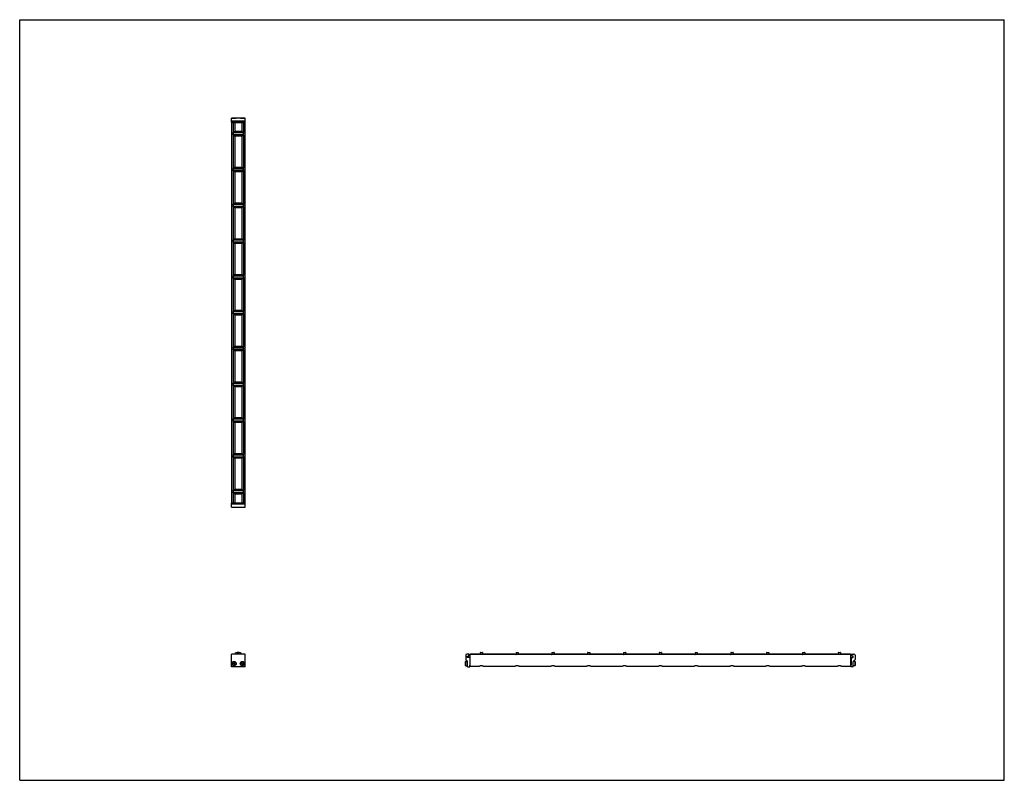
# Model space of a CAD drawing. Header units: inches. Extents: x 0 to 88, y 0 to 68.
import ezdxf

# ---------------------------------------------------------------- set-up
doc = ezdxf.new("R2010")
doc.units = ezdxf.units.IN
doc.header["$LTSCALE"] = 4.84
doc.header["$MEASUREMENT"] = 0
doc.layers.get('0').update_dxf_attribs({"linetype": 'CONTINUOUS'})
for name, color, linetype in [('205977_205978_205979_205978_BL0', 7, 'CONTINUOUS'), ('205977_205978_205979_20597_BL15', 7, 'CONTINUOUS'), ('240826_BL10', 7, 'CONTINUOUS'), ('240826_BL11', 7, 'CONTINUOUS'), ('240826_BL12', 7, 'CONTINUOUS'), ('240826_BL13', 7, 'CONTINUOUS'), ('240826_BL14', 7, 'CONTINUOUS'), ('240826_BL16', 7, 'CONTINUOUS'), ('240826_BL17', 7, 'CONTINUOUS'), ('240826_BL4', 7, 'CONTINUOUS'), ('240826_BL6', 7, 'CONTINUOUS'), ('240826_BL8', 7, 'CONTINUOUS'), ('240826_BL9', 7, 'CONTINUOUS'), ('2410WW_241034_BL18', 7, 'CONTINUOUS'), ('2436WW_243634_BL3', 7, 'CONTINUOUS'), ('9506XXM_950616M_BL1', 7, 'CONTINUOUS'), ('9506XXM_950616M_BL2', 7, 'CONTINUOUS'), ('9506XXM_950616M_BL5', 7, 'CONTINUOUS'), ('9506XXM_950616M_BL7', 7, 'CONTINUOUS')]:
    doc.layers.add(name, color=color, linetype=linetype)

# ---------------------------------------------------------------- blocks, each defined once
blk = doc.blocks.new('205977_205978_205979_205978_BL0', base_point=(29.58, 17.458))
at = {"layer": '205977_205978_205979_205978_BL0', "color": 7, "linetype": 'CONTINUOUS'}
for p, q in [((19.038, 24.782), (18.923, 24.782)), ((18.923, 24.407), (18.923, 24.782)), ((20.139, 24.762), (18.923, 24.762)), ((20.139, 24.68), (18.923, 24.68)), ((19.788, 24.782), (19.274, 24.782)), ((20.139, 24.782), (20.024, 24.782)), ((20.139, 24.407), (20.139, 24.782)), ((18.923, 24.407), (20.139, 24.407)), ((18.923, 10.135), (18.923, 11.285)), ((20.139, 11.285), (18.923, 11.285)), ((20.139, 10.135), (20.139, 11.285)), ((39.862, 11.195), (39.862, 10.791)), ((39.866, 10.78), (40.008, 10.639)), ((40.12, 11.285), (39.952, 11.285)), ((40.012, 10.15), (40.012, 10.629)), ((40.017, 10.984), (40.017, 11.113)), ((40.017, 11.113), (40.12, 11.113)), ((40.202, 10.984), (40.017, 10.984)), ((40.135, 11.128), (40.135, 11.27)), ((40.217, 10.969), (40.217, 10.284)), ((20.139, 10.135), (18.923, 10.135)), ((40.027, 10.135), (40.222, 10.135)), ((40.217, 10.284), (40.222, 10.284)), ((40.237, 10.15), (40.237, 10.269))]:
    blk.add_line(p, q, dxfattribs=at)
for centre, radius, start, end in [((39.952, 11.195), 0.09, 90, 180), ((39.877, 10.791), 0.015, 180, 225), ((39.997, 10.629), 0.015, 0, 45), ((40.12, 11.27), 0.015, 0, 90), ((40.12, 11.128), 0.015, 270, 360), ((40.202, 10.969), 0.015, 0, 90), ((40.027, 10.15), 0.015, 180, 270), ((40.222, 10.269), 0.015, 0, 90), ((40.222, 10.15), 0.015, 270, 360)]:
    blk.add_arc(centre, radius, start, end, dxfattribs=at)
blk = doc.blocks.new('9506XXM_950616M_BL1', base_point=(19.156, 17.52))
at = {"layer": '9506XXM_950616M_BL1', "color": 7, "linetype": 'CONTINUOUS'}
for p, q in [((19.038, 24.762), (19.038, 24.804)), ((19.274, 24.762), (19.274, 24.804)), ((18.978, 24.399), (18.971, 24.407)), ((19.333, 24.399), (18.978, 24.399)), ((19.333, 24.399), (19.34, 24.407)), ((19.065, 10.427), (19.104, 10.509)), ((19.116, 10.352), (19.065, 10.427)), ((19.104, 10.509), (19.195, 10.516)), ((19.207, 10.359), (19.116, 10.352)), ((19.195, 10.516), (19.246, 10.441)), ((19.246, 10.441), (19.207, 10.359))]:
    blk.add_line(p, q, dxfattribs=at)
for radius in [0.197, 0.177]:
    blk.add_circle((19.156, 10.434), radius, dxfattribs=at)
blk = doc.blocks.new('9506XXM_950616M_BL2', base_point=(29.984, 17.52))
at = {"layer": '9506XXM_950616M_BL2', "color": 7, "linetype": 'CONTINUOUS'}
for p, q in [((19.788, 24.762), (19.788, 24.804)), ((20.024, 24.762), (20.024, 24.804)), ((19.728, 24.399), (19.721, 24.407)), ((20.083, 24.399), (19.728, 24.399)), ((20.083, 24.399), (20.09, 24.407)), ((39.854, 10.611), (39.874, 10.631)), ((39.854, 10.257), (39.854, 10.611)), ((39.874, 10.237), (39.874, 10.631)), ((39.874, 10.631), (40.012, 10.631)), ((19.815, 10.446), (19.871, 10.518)), ((19.85, 10.362), (19.815, 10.446)), ((19.94, 10.35), (19.85, 10.362)), ((19.871, 10.518), (19.961, 10.506)), ((19.996, 10.422), (19.94, 10.35)), ((19.961, 10.506), (19.996, 10.422)), ((39.854, 10.257), (39.874, 10.237)), ((39.874, 10.237), (40.012, 10.237)), ((40.217, 10.552), (40.259, 10.552)), ((40.217, 10.316), (40.259, 10.316))]:
    blk.add_line(p, q, dxfattribs=at)
for radius in [0.197, 0.177]:
    blk.add_circle((19.906, 10.434), radius, dxfattribs=at)
blk = doc.blocks.new('2436WW_243634_BL3', base_point=(46.591, 34.502))
at = {"layer": '2436WW_243634_BL3', "color": 7, "linetype": 'CONTINUOUS'}
for p, q in [((18.923, 58.804), (18.923, 24.804)), ((18.923, 58.804), (20.139, 58.804)), ((18.943, 58.804), (18.943, 24.804)), ((19.068, 58.804), (19.068, 57.917)), ((19.218, 58.804), (19.218, 57.992)), ((19.843, 58.804), (19.843, 57.992)), ((19.993, 58.804), (19.993, 57.917)), ((20.118, 58.804), (20.118, 24.804)), ((20.139, 24.804), (20.139, 58.804)), ((19.068, 57.69), (19.068, 54.717)), ((19.843, 57.992), (19.218, 57.992)), ((19.218, 57.616), (19.218, 54.792)), ((19.218, 57.616), (19.843, 57.616)), ((19.843, 57.616), (19.843, 54.792)), ((19.993, 57.69), (19.993, 54.717)), ((19.843, 54.792), (19.218, 54.792)), ((19.068, 54.49), (19.068, 51.517)), ((19.218, 54.416), (19.218, 51.592)), ((19.218, 54.416), (19.843, 54.416)), ((19.843, 54.416), (19.843, 51.592)), ((19.993, 54.49), (19.993, 51.517)), ((19.068, 51.29), (19.068, 48.317)), ((19.843, 51.592), (19.218, 51.592)), ((19.218, 51.216), (19.218, 48.392)), ((19.218, 51.216), (19.843, 51.216)), ((19.843, 51.216), (19.843, 48.392)), ((19.993, 51.29), (19.993, 48.317)), ((19.068, 48.09), (19.068, 45.117)), ((19.843, 48.392), (19.218, 48.392)), ((19.218, 48.016), (19.218, 45.192)), ((19.218, 48.016), (19.843, 48.016)), ((19.843, 48.016), (19.843, 45.192)), ((19.993, 48.09), (19.993, 45.117)), ((19.068, 44.89), (19.068, 41.917)), ((19.843, 45.192), (19.218, 45.192)), ((19.993, 44.89), (19.993, 41.917)), ((19.218, 44.816), (19.218, 41.992)), ((19.218, 44.816), (19.843, 44.816)), ((19.843, 44.816), (19.843, 41.992)), ((19.068, 41.69), (19.068, 38.717)), ((19.843, 41.992), (19.218, 41.992)), ((19.218, 41.616), (19.218, 38.792)), ((19.218, 41.616), (19.843, 41.616)), ((19.843, 41.616), (19.843, 38.792)), ((19.993, 41.69), (19.993, 38.717)), ((19.843, 38.792), (19.218, 38.792)), ((19.068, 38.49), (19.068, 35.517)), ((19.218, 38.416), (19.843, 38.416)), ((19.218, 38.416), (19.218, 35.592)), ((19.843, 38.416), (19.843, 35.592)), ((19.993, 38.49), (19.993, 35.517)), ((19.068, 35.29), (19.068, 32.317)), ((19.843, 35.592), (19.218, 35.592)), ((19.218, 35.216), (19.843, 35.216)), ((19.218, 35.216), (19.218, 32.392)), ((19.843, 35.216), (19.843, 32.392)), ((19.993, 35.29), (19.993, 32.317)), ((19.068, 32.09), (19.068, 29.117)), ((19.843, 32.392), (19.218, 32.392)), ((19.218, 32.016), (19.843, 32.016)), ((19.218, 32.016), (19.218, 29.192)), ((19.843, 32.016), (19.843, 29.192)), ((19.993, 32.09), (19.993, 29.117)), ((19.843, 29.192), (19.218, 29.192)), ((19.068, 28.89), (19.068, 25.917)), ((19.218, 28.816), (19.843, 28.816)), ((19.218, 28.816), (19.218, 25.992)), ((19.843, 28.816), (19.843, 25.992)), ((19.993, 28.89), (19.993, 25.917)), ((19.068, 25.69), (19.068, 24.804)), ((19.843, 25.992), (19.218, 25.992)), ((19.218, 25.616), (19.843, 25.616)), ((19.218, 25.616), (19.218, 24.804)), ((19.843, 25.616), (19.843, 24.804)), ((19.993, 25.69), (19.993, 24.804)), ((18.924, 24.804), (18.923, 24.804)), ((18.943, 24.804), (20.139, 24.804)), ((40.259, 11.275), (40.259, 11.309)), ((40.259, 11.309), (41.071, 11.309)), ((40.259, 10.201), (40.259, 11.246)), ((74.259, 11.246), (40.259, 11.246)), ((41.071, 11.309), (41.071, 11.246)), ((41.447, 11.246), (41.447, 11.309)), ((41.447, 11.309), (44.271, 11.309)), ((44.271, 11.309), (44.271, 11.246)), ((44.647, 11.246), (44.647, 11.309)), ((44.647, 11.309), (47.471, 11.309)), ((47.471, 11.309), (47.471, 11.246)), ((47.847, 11.246), (47.847, 11.309)), ((47.847, 11.309), (50.671, 11.309)), ((50.671, 11.309), (50.671, 11.246)), ((51.047, 11.246), (51.047, 11.309)), ((51.047, 11.309), (53.871, 11.309)), ((53.871, 11.309), (53.871, 11.246)), ((54.247, 11.246), (54.247, 11.309)), ((54.247, 11.309), (57.071, 11.309)), ((57.071, 11.309), (57.071, 11.246)), ((57.447, 11.246), (57.447, 11.309)), ((57.447, 11.309), (60.271, 11.309)), ((60.271, 11.309), (60.271, 11.246)), ((60.647, 11.309), (63.471, 11.309)), ((60.647, 11.246), (60.647, 11.309)), ((63.471, 11.309), (63.471, 11.246)), ((63.847, 11.309), (66.671, 11.309)), ((63.847, 11.246), (63.847, 11.309)), ((66.671, 11.309), (66.671, 11.246)), ((67.047, 11.309), (69.871, 11.309)), ((67.047, 11.246), (67.047, 11.309)), ((69.871, 11.309), (69.871, 11.246)), ((70.247, 11.309), (73.071, 11.309)), ((70.247, 11.246), (70.247, 11.309)), ((73.071, 11.309), (73.071, 11.246)), ((73.447, 11.309), (74.259, 11.309)), ((73.447, 11.246), (73.447, 11.309)), ((74.259, 11.309), (74.259, 10.201)), ((40.259, 10.201), (41.083, 10.201)), ((41.435, 10.201), (44.283, 10.201)), ((44.635, 10.201), (47.483, 10.201)), ((47.835, 10.201), (50.683, 10.201)), ((51.035, 10.201), (53.883, 10.201)), ((54.235, 10.201), (57.083, 10.201)), ((57.435, 10.201), (60.283, 10.201)), ((60.635, 10.201), (63.483, 10.201)), ((63.835, 10.201), (66.683, 10.201)), ((67.035, 10.201), (69.883, 10.201)), ((70.235, 10.201), (73.083, 10.201)), ((73.435, 10.201), (74.259, 10.201))]:
    blk.add_line(p, q, dxfattribs=at)
for centre, radius, start, end in [((19.218, 57.804), 0.188, 90, 270), ((19.843, 57.804), 0.188, 270, 90), ((19.218, 54.604), 0.188, 90, 270), ((19.843, 54.604), 0.188, 270, 90), ((19.218, 51.404), 0.188, 90, 270), ((19.843, 51.404), 0.188, 270, 90), ((19.218, 48.204), 0.188, 90, 270), ((19.843, 48.204), 0.188, 270, 90), ((19.218, 45.004), 0.188, 90, 270), ((19.843, 45.004), 0.188, 270, 90), ((19.218, 41.804), 0.188, 90, 270), ((19.843, 41.804), 0.188, 270, 90), ((19.218, 38.604), 0.188, 90, 270), ((19.843, 38.604), 0.188, 270, 90), ((19.218, 35.404), 0.188, 90, 270), ((19.843, 35.404), 0.188, 270, 90), ((19.218, 32.204), 0.188, 90, 270), ((19.843, 32.204), 0.188, 270, 90), ((19.218, 29.004), 0.188, 90, 270), ((19.843, 29.004), 0.188, 270, 90), ((19.218, 25.804), 0.188, 90, 270), ((19.843, 25.804), 0.188, 270, 90), ((19.531, 10.997), 0.312, 67.61125, 112.38658)]:
    blk.add_arc(centre, radius, start, end, dxfattribs=at)
for points, knots in [([(41.259, 10.238), (41.24, 10.238), (41.211, 10.235), (41.175, 10.227), (41.151, 10.22), (41.129, 10.213), (41.111, 10.207), (41.095, 10.203), (41.086, 10.201), (41.082, 10.201)], [0, 0, 0, 0, 0.317879, 0.467872, 0.607621, 0.734291, 0.844293, 0.933908, 1, 1, 1, 1]), ([(41.414, 10.205), (41.404, 10.208), (41.382, 10.215), (41.346, 10.226), (41.304, 10.235), (41.274, 10.238), (41.259, 10.238)], [0, 0, 0, 0, 0.196723, 0.438548, 0.711204, 1, 1, 1, 1]), ([(41.436, 10.201), (41.433, 10.201), (41.426, 10.202), (41.418, 10.204), (41.414, 10.205)], [0, 0, 0, 0, 0.432818, 1, 1, 1, 1]), ([(44.459, 10.238), (44.44, 10.238), (44.411, 10.235), (44.375, 10.227), (44.351, 10.22), (44.329, 10.213), (44.311, 10.207), (44.295, 10.203), (44.286, 10.201), (44.282, 10.201)], [0, 0, 0, 0, 0.317879, 0.467872, 0.607621, 0.734291, 0.844293, 0.933908, 1, 1, 1, 1]), ([(44.614, 10.205), (44.604, 10.208), (44.582, 10.215), (44.546, 10.226), (44.504, 10.235), (44.474, 10.238), (44.459, 10.238)], [0, 0, 0, 0, 0.196723, 0.438548, 0.711204, 1, 1, 1, 1]), ([(44.636, 10.201), (44.633, 10.201), (44.626, 10.202), (44.618, 10.204), (44.614, 10.205)], [0, 0, 0, 0, 0.432818, 1, 1, 1, 1]), ([(47.659, 10.238), (47.64, 10.238), (47.611, 10.235), (47.575, 10.227), (47.551, 10.22), (47.529, 10.213), (47.511, 10.207), (47.495, 10.203), (47.486, 10.201), (47.482, 10.201)], [0, 0, 0, 0, 0.317879, 0.467872, 0.607621, 0.734291, 0.844293, 0.933908, 1, 1, 1, 1]), ([(47.814, 10.205), (47.804, 10.208), (47.782, 10.215), (47.746, 10.226), (47.704, 10.235), (47.674, 10.238), (47.659, 10.238)], [0, 0, 0, 0, 0.196723, 0.438548, 0.711204, 1, 1, 1, 1]), ([(47.836, 10.201), (47.833, 10.201), (47.826, 10.202), (47.818, 10.204), (47.814, 10.205)], [0, 0, 0, 0, 0.432818, 1, 1, 1, 1]), ([(50.859, 10.238), (50.84, 10.238), (50.811, 10.235), (50.775, 10.227), (50.751, 10.22), (50.729, 10.213), (50.711, 10.207), (50.695, 10.203), (50.686, 10.201), (50.682, 10.201)], [0, 0, 0, 0, 0.317879, 0.467872, 0.607621, 0.734291, 0.844293, 0.933908, 1, 1, 1, 1]), ([(51.014, 10.205), (51.004, 10.208), (50.982, 10.215), (50.946, 10.226), (50.904, 10.235), (50.874, 10.238), (50.859, 10.238)], [0, 0, 0, 0, 0.196723, 0.438548, 0.711204, 1, 1, 1, 1]), ([(51.036, 10.201), (51.033, 10.201), (51.026, 10.202), (51.018, 10.204), (51.014, 10.205)], [0, 0, 0, 0, 0.432818, 1, 1, 1, 1]), ([(54.059, 10.238), (54.04, 10.238), (54.011, 10.235), (53.975, 10.227), (53.951, 10.22), (53.929, 10.213), (53.911, 10.207), (53.895, 10.203), (53.886, 10.201), (53.882, 10.201)], [0, 0, 0, 0, 0.317879, 0.467872, 0.607621, 0.734291, 0.844293, 0.933908, 1, 1, 1, 1]), ([(54.214, 10.205), (54.204, 10.208), (54.182, 10.215), (54.146, 10.226), (54.104, 10.235), (54.074, 10.238), (54.059, 10.238)], [0, 0, 0, 0, 0.196723, 0.438548, 0.711204, 1, 1, 1, 1]), ([(54.236, 10.201), (54.233, 10.201), (54.226, 10.202), (54.218, 10.204), (54.214, 10.205)], [0, 0, 0, 0, 0.432818, 1, 1, 1, 1]), ([(57.259, 10.238), (57.24, 10.238), (57.211, 10.235), (57.175, 10.227), (57.151, 10.22), (57.129, 10.213), (57.111, 10.207), (57.095, 10.203), (57.086, 10.201), (57.082, 10.201)], [0, 0, 0, 0, 0.317879, 0.467872, 0.607621, 0.734291, 0.844293, 0.933908, 1, 1, 1, 1]), ([(57.414, 10.205), (57.404, 10.208), (57.382, 10.215), (57.346, 10.226), (57.304, 10.235), (57.274, 10.238), (57.259, 10.238)], [0, 0, 0, 0, 0.196723, 0.438548, 0.711204, 1, 1, 1, 1]), ([(57.436, 10.201), (57.433, 10.201), (57.426, 10.202), (57.418, 10.204), (57.414, 10.205)], [0, 0, 0, 0, 0.432818, 1, 1, 1, 1]), ([(60.459, 10.238), (60.44, 10.238), (60.411, 10.235), (60.375, 10.227), (60.351, 10.22), (60.329, 10.213), (60.311, 10.207), (60.295, 10.203), (60.286, 10.201), (60.282, 10.201)], [0, 0, 0, 0, 0.317879, 0.467872, 0.607621, 0.734291, 0.844293, 0.933908, 1, 1, 1, 1]), ([(60.614, 10.205), (60.604, 10.208), (60.582, 10.215), (60.546, 10.226), (60.504, 10.235), (60.474, 10.238), (60.459, 10.238)], [0, 0, 0, 0, 0.196723, 0.438548, 0.711204, 1, 1, 1, 1]), ([(60.636, 10.201), (60.633, 10.201), (60.626, 10.202), (60.618, 10.204), (60.614, 10.205)], [0, 0, 0, 0, 0.432818, 1, 1, 1, 1]), ([(63.659, 10.238), (63.64, 10.238), (63.611, 10.235), (63.575, 10.227), (63.551, 10.22), (63.529, 10.213), (63.511, 10.207), (63.495, 10.203), (63.486, 10.201), (63.482, 10.201)], [0, 0, 0, 0, 0.317879, 0.467872, 0.607621, 0.734291, 0.844293, 0.933908, 1, 1, 1, 1]), ([(63.814, 10.205), (63.804, 10.208), (63.782, 10.215), (63.746, 10.226), (63.704, 10.235), (63.674, 10.238), (63.659, 10.238)], [0, 0, 0, 0, 0.196723, 0.438548, 0.711204, 1, 1, 1, 1]), ([(63.836, 10.201), (63.833, 10.201), (63.826, 10.202), (63.818, 10.204), (63.814, 10.205)], [0, 0, 0, 0, 0.432818, 1, 1, 1, 1]), ([(66.859, 10.238), (66.84, 10.238), (66.811, 10.235), (66.775, 10.227), (66.751, 10.22), (66.729, 10.213), (66.711, 10.207), (66.695, 10.203), (66.686, 10.201), (66.682, 10.201)], [0, 0, 0, 0, 0.317879, 0.467872, 0.607621, 0.734291, 0.844293, 0.933908, 1, 1, 1, 1]), ([(67.014, 10.205), (67.004, 10.208), (66.982, 10.215), (66.946, 10.226), (66.904, 10.235), (66.874, 10.238), (66.859, 10.238)], [0, 0, 0, 0, 0.196723, 0.438548, 0.711204, 1, 1, 1, 1]), ([(67.036, 10.201), (67.033, 10.201), (67.026, 10.202), (67.018, 10.204), (67.014, 10.205)], [0, 0, 0, 0, 0.432818, 1, 1, 1, 1]), ([(70.059, 10.238), (70.04, 10.238), (70.011, 10.235), (69.975, 10.227), (69.951, 10.22), (69.929, 10.213), (69.911, 10.207), (69.895, 10.203), (69.886, 10.201), (69.882, 10.201)], [0, 0, 0, 0, 0.317879, 0.467872, 0.607621, 0.734291, 0.844293, 0.933908, 1, 1, 1, 1]), ([(70.214, 10.205), (70.204, 10.208), (70.182, 10.215), (70.146, 10.226), (70.104, 10.235), (70.074, 10.238), (70.059, 10.238)], [0, 0, 0, 0, 0.196723, 0.438548, 0.711204, 1, 1, 1, 1]), ([(70.236, 10.201), (70.233, 10.201), (70.226, 10.202), (70.218, 10.204), (70.214, 10.205)], [0, 0, 0, 0, 0.432818, 1, 1, 1, 1]), ([(73.259, 10.238), (73.24, 10.238), (73.211, 10.235), (73.175, 10.227), (73.151, 10.22), (73.129, 10.213), (73.111, 10.207), (73.095, 10.203), (73.086, 10.201), (73.082, 10.201)], [0, 0, 0, 0, 0.317879, 0.467872, 0.607621, 0.734291, 0.844293, 0.933908, 1, 1, 1, 1]), ([(73.414, 10.205), (73.404, 10.208), (73.382, 10.215), (73.346, 10.226), (73.304, 10.235), (73.274, 10.238), (73.259, 10.238)], [0, 0, 0, 0, 0.196723, 0.438548, 0.711204, 1, 1, 1, 1]), ([(73.436, 10.201), (73.433, 10.201), (73.426, 10.202), (73.418, 10.204), (73.414, 10.205)], [0, 0, 0, 0, 0.432818, 1, 1, 1, 1])]:
    blk.add_open_spline(points, degree=3, knots=knots, dxfattribs=at)
blk = doc.blocks.new('240826_BL4', base_point=(30.235, 18.459))
at = {"layer": '240826_BL4', "color": 7, "linetype": 'CONTINUOUS'}
for p, q in [((19.093, 25.889), (19.093, 25.719)), ((19.108, 25.904), (19.953, 25.904)), ((19.953, 25.704), (19.108, 25.704)), ((19.281, 25.922), (19.278, 25.904)), ((19.278, 25.704), (19.281, 25.686)), ((19.281, 25.922), (19.781, 25.922)), ((19.781, 25.686), (19.281, 25.686)), ((19.781, 25.922), (19.783, 25.904)), ((19.783, 25.704), (19.781, 25.686)), ((19.968, 25.889), (19.968, 25.719)), ((41.141, 11.247), (41.159, 11.249)), ((41.159, 11.419), (41.159, 11.246)), ((41.174, 11.434), (41.344, 11.434)), ((41.359, 11.419), (41.359, 11.246)), ((41.377, 11.247), (41.359, 11.249))]:
    blk.add_line(p, q, dxfattribs=at)
for centre, radius, start, end in [((19.108, 25.889), 0.015, 90, 180), ((19.108, 25.719), 0.015, 180, 270), ((19.953, 25.889), 0.015, 0, 90), ((19.953, 25.719), 0.015, 270, 360), ((19.531, 10.997), 0.438, 41.19836, 138.80164), ((19.531, 10.997), 0.33, 60.80879, 119.19296), ((19.531, 10.997), 0.322, 63.44672, 116.55146), ((41.174, 11.419), 0.015, 90, 180), ((41.344, 11.419), 0.015, 0, 90)]:
    blk.add_arc(centre, radius, start, end, dxfattribs=at)
blk = doc.blocks.new('9506XXM_950616M_BL5', base_point=(19.156, 59.006))
at = {"layer": '9506XXM_950616M_BL5', "color": 7, "linetype": 'CONTINUOUS'}
for p, q in [((18.978, 59.208), (18.971, 59.201)), ((18.978, 59.208), (19.333, 59.208)), ((19.333, 59.208), (19.34, 59.201)), ((19.038, 58.846), (19.038, 58.804)), ((19.274, 58.846), (19.274, 58.804))]:
    blk.add_line(p, q, dxfattribs=at)
blk = doc.blocks.new('240826_BL6', base_point=(31.835, 20.184))
at = {"layer": '240826_BL6', "color": 7, "linetype": 'CONTINUOUS'}
for p, q in [((19.093, 29.089), (19.093, 28.919)), ((19.108, 29.104), (19.953, 29.104)), ((19.281, 29.122), (19.278, 29.104)), ((19.281, 29.122), (19.781, 29.122)), ((19.781, 29.122), (19.783, 29.104)), ((19.968, 29.089), (19.968, 28.919)), ((19.953, 28.904), (19.108, 28.904)), ((19.278, 28.904), (19.281, 28.886)), ((19.781, 28.886), (19.281, 28.886)), ((19.783, 28.904), (19.781, 28.886)), ((44.341, 11.247), (44.359, 11.249)), ((44.359, 11.419), (44.359, 11.246)), ((44.374, 11.434), (44.544, 11.434)), ((44.559, 11.419), (44.559, 11.246)), ((44.577, 11.247), (44.559, 11.249))]:
    blk.add_line(p, q, dxfattribs=at)
for centre, start, end in [((19.108, 29.089), 90, 180), ((19.953, 29.089), 0, 90), ((19.108, 28.919), 180, 270), ((19.953, 28.919), 270, 360), ((44.374, 11.419), 90, 180), ((44.544, 11.419), 0, 90)]:
    blk.add_arc(centre, 0.015, start, end, dxfattribs=at)
blk = doc.blocks.new('9506XXM_950616M_BL7', base_point=(47.192, 34.723))
at = {"layer": '9506XXM_950616M_BL7', "color": 7, "linetype": 'CONTINUOUS'}
for p, q in [((19.728, 59.208), (19.721, 59.201)), ((19.728, 59.208), (20.083, 59.208)), ((20.083, 59.208), (20.09, 59.201)), ((19.788, 58.846), (19.788, 58.804)), ((20.024, 58.846), (20.024, 58.804)), ((74.644, 10.631), (74.506, 10.631)), ((74.663, 10.611), (74.644, 10.631)), ((74.644, 10.631), (74.644, 10.237)), ((74.663, 10.611), (74.663, 10.257)), ((74.301, 10.552), (74.259, 10.552)), ((74.301, 10.316), (74.259, 10.316)), ((74.644, 10.237), (74.506, 10.237)), ((74.663, 10.257), (74.644, 10.237))]:
    blk.add_line(p, q, dxfattribs=at)
blk = doc.blocks.new('240826_BL8', base_point=(33.435, 21.784))
at = {"layer": '240826_BL8', "color": 7, "linetype": 'CONTINUOUS'}
for p, q in [((19.093, 32.289), (19.093, 32.119)), ((19.108, 32.304), (19.953, 32.304)), ((19.953, 32.104), (19.108, 32.104)), ((19.281, 32.322), (19.278, 32.304)), ((19.278, 32.104), (19.281, 32.086)), ((19.281, 32.322), (19.781, 32.322)), ((19.781, 32.086), (19.281, 32.086)), ((19.781, 32.322), (19.783, 32.304)), ((19.783, 32.104), (19.781, 32.086)), ((19.968, 32.289), (19.968, 32.119)), ((47.541, 11.247), (47.559, 11.249)), ((47.559, 11.419), (47.559, 11.246)), ((47.574, 11.434), (47.744, 11.434)), ((47.759, 11.419), (47.759, 11.246)), ((47.777, 11.247), (47.759, 11.249))]:
    blk.add_line(p, q, dxfattribs=at)
for centre, start, end in [((19.108, 32.289), 90, 180), ((19.108, 32.119), 180, 270), ((19.953, 32.289), 0, 90), ((19.953, 32.119), 270, 360), ((47.574, 11.419), 90, 180), ((47.744, 11.419), 0, 90)]:
    blk.add_arc(centre, 0.015, start, end, dxfattribs=at)
blk = doc.blocks.new('240826_BL9', base_point=(35.035, 23.384))
at = {"layer": '240826_BL9', "color": 7, "linetype": 'CONTINUOUS'}
for p, q in [((19.093, 35.489), (19.093, 35.319)), ((19.108, 35.504), (19.953, 35.504)), ((19.953, 35.304), (19.108, 35.304)), ((19.281, 35.522), (19.278, 35.504)), ((19.278, 35.304), (19.281, 35.286)), ((19.281, 35.522), (19.781, 35.522)), ((19.781, 35.286), (19.281, 35.286)), ((19.781, 35.522), (19.783, 35.504)), ((19.783, 35.304), (19.781, 35.286)), ((19.968, 35.489), (19.968, 35.319)), ((50.741, 11.247), (50.759, 11.249)), ((50.759, 11.419), (50.759, 11.246)), ((50.774, 11.434), (50.944, 11.434)), ((50.959, 11.419), (50.959, 11.246)), ((50.977, 11.247), (50.959, 11.249))]:
    blk.add_line(p, q, dxfattribs=at)
for centre, start, end in [((19.108, 35.489), 90, 180), ((19.108, 35.319), 180, 270), ((19.953, 35.489), 0, 90), ((19.953, 35.319), 270, 360), ((50.774, 11.419), 90, 180), ((50.944, 11.419), 0, 90)]:
    blk.add_arc(centre, 0.015, start, end, dxfattribs=at)
blk = doc.blocks.new('240826_BL10', base_point=(46.235, 34.584))
at = {"layer": '240826_BL10', "color": 7, "linetype": 'CONTINUOUS'}
for p, q in [((19.093, 57.889), (19.093, 57.719)), ((19.108, 57.904), (19.953, 57.904)), ((19.953, 57.704), (19.108, 57.704)), ((19.281, 57.922), (19.278, 57.904)), ((19.278, 57.704), (19.281, 57.686)), ((19.281, 57.922), (19.781, 57.922)), ((19.781, 57.686), (19.281, 57.686)), ((19.781, 57.922), (19.783, 57.904)), ((19.783, 57.704), (19.781, 57.686)), ((19.968, 57.889), (19.968, 57.719)), ((73.141, 11.247), (73.159, 11.249)), ((73.159, 11.419), (73.159, 11.246)), ((73.174, 11.434), (73.344, 11.434)), ((73.359, 11.419), (73.359, 11.246)), ((73.377, 11.247), (73.359, 11.249))]:
    blk.add_line(p, q, dxfattribs=at)
for centre, start, end in [((19.108, 57.889), 90, 180), ((19.108, 57.719), 180, 270), ((19.953, 57.889), 0, 90), ((19.953, 57.719), 270, 360), ((73.174, 11.419), 90, 180), ((73.344, 11.419), 0, 90)]:
    blk.add_arc(centre, 0.015, start, end, dxfattribs=at)
blk = doc.blocks.new('240826_BL11', base_point=(36.635, 24.984))
at = {"layer": '240826_BL11', "color": 7, "linetype": 'CONTINUOUS'}
for p, q in [((19.281, 38.722), (19.278, 38.704)), ((19.281, 38.722), (19.781, 38.722)), ((19.781, 38.722), (19.783, 38.704)), ((19.093, 38.689), (19.093, 38.519)), ((19.108, 38.704), (19.953, 38.704)), ((19.953, 38.504), (19.108, 38.504)), ((19.278, 38.504), (19.281, 38.486)), ((19.781, 38.486), (19.281, 38.486)), ((19.783, 38.504), (19.781, 38.486)), ((19.968, 38.689), (19.968, 38.519)), ((53.941, 11.247), (53.959, 11.249)), ((53.959, 11.419), (53.959, 11.246)), ((53.974, 11.434), (54.144, 11.434)), ((54.159, 11.419), (54.159, 11.246)), ((54.177, 11.247), (54.159, 11.249))]:
    blk.add_line(p, q, dxfattribs=at)
for centre, start, end in [((19.108, 38.689), 90, 180), ((19.108, 38.519), 180, 270), ((19.953, 38.689), 0, 90), ((19.953, 38.519), 270, 360), ((53.974, 11.419), 90, 180), ((54.144, 11.419), 0, 90)]:
    blk.add_arc(centre, 0.015, start, end, dxfattribs=at)
blk = doc.blocks.new('240826_BL12', base_point=(44.635, 32.984))
at = {"layer": '240826_BL12', "color": 7, "linetype": 'CONTINUOUS'}
for p, q in [((19.093, 54.689), (19.093, 54.519)), ((19.108, 54.704), (19.953, 54.704)), ((19.281, 54.722), (19.278, 54.704)), ((19.281, 54.722), (19.781, 54.722)), ((19.781, 54.722), (19.783, 54.704)), ((19.968, 54.689), (19.968, 54.519)), ((19.953, 54.504), (19.108, 54.504)), ((19.278, 54.504), (19.281, 54.486)), ((19.781, 54.486), (19.281, 54.486)), ((19.783, 54.504), (19.781, 54.486)), ((69.941, 11.247), (69.959, 11.249)), ((69.959, 11.419), (69.959, 11.246)), ((69.974, 11.434), (70.144, 11.434)), ((70.159, 11.419), (70.159, 11.246)), ((70.177, 11.247), (70.159, 11.249))]:
    blk.add_line(p, q, dxfattribs=at)
for centre, start, end in [((19.108, 54.689), 90, 180), ((19.953, 54.689), 0, 90), ((19.108, 54.519), 180, 270), ((19.953, 54.519), 270, 360), ((69.974, 11.419), 90, 180), ((70.144, 11.419), 0, 90)]:
    blk.add_arc(centre, 0.015, start, end, dxfattribs=at)
blk = doc.blocks.new('240826_BL13', base_point=(43.035, 31.384))
at = {"layer": '240826_BL13', "color": 7, "linetype": 'CONTINUOUS'}
for p, q in [((19.093, 51.489), (19.093, 51.319)), ((19.108, 51.504), (19.953, 51.504)), ((19.953, 51.304), (19.108, 51.304)), ((19.281, 51.522), (19.278, 51.504)), ((19.278, 51.304), (19.281, 51.286)), ((19.281, 51.522), (19.781, 51.522)), ((19.781, 51.286), (19.281, 51.286)), ((19.781, 51.522), (19.783, 51.504)), ((19.783, 51.304), (19.781, 51.286)), ((19.968, 51.489), (19.968, 51.319)), ((66.741, 11.247), (66.759, 11.249)), ((66.759, 11.419), (66.759, 11.246)), ((66.774, 11.434), (66.944, 11.434)), ((66.959, 11.419), (66.959, 11.246)), ((66.977, 11.247), (66.959, 11.249))]:
    blk.add_line(p, q, dxfattribs=at)
for centre, start, end in [((19.108, 51.489), 90, 180), ((19.108, 51.319), 180, 270), ((19.953, 51.489), 0, 90), ((19.953, 51.319), 270, 360), ((66.774, 11.419), 90, 180), ((66.944, 11.419), 0, 90)]:
    blk.add_arc(centre, 0.015, start, end, dxfattribs=at)
blk = doc.blocks.new('240826_BL14', base_point=(41.435, 29.784))
at = {"layer": '240826_BL14', "color": 7, "linetype": 'CONTINUOUS'}
for p, q in [((19.093, 48.289), (19.093, 48.119)), ((19.108, 48.304), (19.953, 48.304)), ((19.953, 48.104), (19.108, 48.104)), ((19.281, 48.322), (19.278, 48.304)), ((19.278, 48.104), (19.281, 48.086)), ((19.281, 48.322), (19.781, 48.322)), ((19.781, 48.086), (19.281, 48.086)), ((19.781, 48.322), (19.783, 48.304)), ((19.783, 48.104), (19.781, 48.086)), ((19.968, 48.289), (19.968, 48.119)), ((63.541, 11.247), (63.559, 11.249)), ((63.559, 11.419), (63.559, 11.246)), ((63.574, 11.434), (63.744, 11.434)), ((63.759, 11.419), (63.759, 11.246)), ((63.777, 11.247), (63.759, 11.249))]:
    blk.add_line(p, q, dxfattribs=at)
for centre, start, end in [((19.108, 48.289), 90, 180), ((19.108, 48.119), 180, 270), ((19.953, 48.289), 0, 90), ((19.953, 48.119), 270, 360), ((63.574, 11.419), 90, 180), ((63.744, 11.419), 0, 90)]:
    blk.add_arc(centre, 0.015, start, end, dxfattribs=at)
blk = doc.blocks.new('205977_205978_205979_20597_BL15', base_point=(46.789, 34.668))
at = {"layer": '205977_205978_205979_20597_BL15', "color": 7, "linetype": 'CONTINUOUS'}
for p, q in [((18.923, 58.826), (18.923, 59.201)), ((20.139, 59.201), (18.923, 59.201)), ((20.139, 58.826), (20.139, 59.201)), ((20.139, 58.928), (18.923, 58.928)), ((18.923, 58.846), (20.139, 58.846)), ((18.923, 58.826), (19.038, 58.826)), ((19.274, 58.826), (19.788, 58.826)), ((20.024, 58.826), (20.139, 58.826)), ((74.301, 10.969), (74.301, 10.284)), ((74.316, 10.984), (74.501, 10.984)), ((74.383, 11.128), (74.383, 11.27)), ((74.398, 11.285), (74.566, 11.285)), ((74.501, 11.113), (74.398, 11.113)), ((74.501, 10.984), (74.501, 11.113)), ((74.506, 10.15), (74.506, 10.629)), ((74.51, 10.639), (74.652, 10.78)), ((74.656, 11.195), (74.656, 10.791)), ((74.281, 10.15), (74.281, 10.269)), ((74.301, 10.284), (74.296, 10.284)), ((74.491, 10.135), (74.296, 10.135))]:
    blk.add_line(p, q, dxfattribs=at)
for centre, radius, start, end in [((74.316, 10.969), 0.015, 90, 180), ((74.398, 11.27), 0.015, 90, 180), ((74.398, 11.128), 0.015, 180, 270), ((74.521, 10.629), 0.015, 135, 180), ((74.566, 11.195), 0.09, 0, 90), ((74.641, 10.791), 0.015, 315, 360), ((74.296, 10.269), 0.015, 90, 180), ((74.296, 10.15), 0.015, 180, 270), ((74.491, 10.15), 0.015, 270, 360)]:
    blk.add_arc(centre, radius, start, end, dxfattribs=at)
blk = doc.blocks.new('240826_BL16', base_point=(39.835, 28.184))
at = {"layer": '240826_BL16', "color": 7, "linetype": 'CONTINUOUS'}
for p, q in [((19.093, 45.089), (19.093, 44.919)), ((19.108, 45.104), (19.953, 45.104)), ((19.953, 44.904), (19.108, 44.904)), ((19.281, 45.122), (19.278, 45.104)), ((19.278, 44.904), (19.281, 44.886)), ((19.281, 45.122), (19.781, 45.122)), ((19.781, 44.886), (19.281, 44.886)), ((19.781, 45.122), (19.783, 45.104)), ((19.783, 44.904), (19.781, 44.886)), ((19.968, 45.089), (19.968, 44.919)), ((60.341, 11.247), (60.359, 11.249)), ((60.359, 11.419), (60.359, 11.246)), ((60.374, 11.434), (60.544, 11.434)), ((60.559, 11.419), (60.559, 11.246)), ((60.577, 11.247), (60.559, 11.249))]:
    blk.add_line(p, q, dxfattribs=at)
for centre, start, end in [((19.108, 45.089), 90, 180), ((19.108, 44.919), 180, 270), ((19.953, 45.089), 0, 90), ((19.953, 44.919), 270, 360), ((60.374, 11.419), 90, 180), ((60.544, 11.419), 0, 90)]:
    blk.add_arc(centre, 0.015, start, end, dxfattribs=at)
blk = doc.blocks.new('240826_BL17', base_point=(38.235, 26.584))
at = {"layer": '240826_BL17', "color": 7, "linetype": 'CONTINUOUS'}
for p, q in [((19.093, 41.889), (19.093, 41.719)), ((19.108, 41.904), (19.953, 41.904)), ((19.953, 41.704), (19.108, 41.704)), ((19.281, 41.922), (19.278, 41.904)), ((19.278, 41.704), (19.281, 41.686)), ((19.281, 41.922), (19.781, 41.922)), ((19.781, 41.686), (19.281, 41.686)), ((19.781, 41.922), (19.783, 41.904)), ((19.783, 41.704), (19.781, 41.686)), ((19.968, 41.889), (19.968, 41.719)), ((57.141, 11.247), (57.159, 11.249)), ((57.159, 11.419), (57.159, 11.246)), ((57.174, 11.434), (57.344, 11.434)), ((57.359, 11.419), (57.359, 11.246)), ((57.377, 11.247), (57.359, 11.249))]:
    blk.add_line(p, q, dxfattribs=at)
for centre, start, end in [((19.108, 41.889), 90, 180), ((19.108, 41.719), 180, 270), ((19.953, 41.889), 0, 90), ((19.953, 41.719), 270, 360), ((57.174, 11.419), 90, 180), ((57.344, 11.419), 0, 90)]:
    blk.add_arc(centre, 0.015, start, end, dxfattribs=at)
blk = doc.blocks.new('2410WW_241034_BL18', base_point=(19.531, 41.804))
at = {"layer": '2410WW_241034_BL18', "color": 7, "linetype": 'CONTINUOUS'}
for p, q in [((19.376, 57.992), (19.376, 57.922)), ((19.376, 57.686), (19.376, 57.616)), ((19.686, 57.992), (19.686, 57.922)), ((19.686, 57.686), (19.686, 57.616)), ((19.376, 54.792), (19.376, 54.722)), ((19.686, 54.792), (19.686, 54.722)), ((19.376, 54.486), (19.376, 54.416)), ((19.686, 54.486), (19.686, 54.416)), ((19.376, 51.592), (19.376, 51.522)), ((19.376, 51.286), (19.376, 51.216)), ((19.686, 51.592), (19.686, 51.522)), ((19.686, 51.286), (19.686, 51.216)), ((19.376, 48.392), (19.376, 48.322)), ((19.376, 48.086), (19.376, 48.016)), ((19.686, 48.392), (19.686, 48.322)), ((19.686, 48.086), (19.686, 48.016)), ((19.376, 45.192), (19.376, 45.122)), ((19.376, 44.886), (19.376, 44.816)), ((19.686, 45.192), (19.686, 45.122)), ((19.686, 44.886), (19.686, 44.816)), ((19.376, 41.992), (19.376, 41.922)), ((19.376, 41.686), (19.376, 41.616)), ((19.686, 41.992), (19.686, 41.922)), ((19.686, 41.686), (19.686, 41.616)), ((19.376, 38.792), (19.376, 38.722)), ((19.686, 38.792), (19.686, 38.722)), ((19.376, 38.486), (19.376, 38.416)), ((19.686, 38.486), (19.686, 38.416)), ((19.376, 35.592), (19.376, 35.522)), ((19.376, 35.286), (19.376, 35.216)), ((19.686, 35.592), (19.686, 35.522)), ((19.686, 35.286), (19.686, 35.216)), ((19.376, 32.392), (19.376, 32.322)), ((19.376, 32.086), (19.376, 32.016)), ((19.686, 32.392), (19.686, 32.322)), ((19.686, 32.086), (19.686, 32.016)), ((19.376, 29.192), (19.376, 29.122)), ((19.686, 29.192), (19.686, 29.122)), ((19.376, 28.886), (19.376, 28.816)), ((19.686, 28.886), (19.686, 28.816)), ((19.376, 25.992), (19.376, 25.922)), ((19.376, 25.686), (19.376, 25.616)), ((19.686, 25.992), (19.686, 25.922)), ((19.686, 25.686), (19.686, 25.616))]:
    blk.add_line(p, q, dxfattribs=at)

msp = doc.modelspace()

# ---------------------------------------------------------------- linework, layer by layer
at = {"color": 7, "linetype": 'CONTINUOUS'}
for p, q in [((0, 0), (0, 68)), ((0, 68), (88, 68)), ((88, 0), (88, 68)), ((0, 0), (88, 0))]:
    msp.add_line(p, q, dxfattribs=at)

# ---------------------------------------------------------------- block references
at = {"layer": '205977_205978_205979_205978_BL0'}
msp.add_blockref('205977_205978_205979_205978_BL0', (29.58, 17.458), dxfattribs=at)
at = {"layer": '205977_205978_205979_20597_BL15'}
msp.add_blockref('205977_205978_205979_20597_BL15', (46.789, 34.668), dxfattribs=at)
at = {"layer": '240826_BL10'}
msp.add_blockref('240826_BL10', (46.235, 34.584), dxfattribs=at)
at = {"layer": '240826_BL11'}
msp.add_blockref('240826_BL11', (36.635, 24.984), dxfattribs=at)
at = {"layer": '240826_BL12'}
msp.add_blockref('240826_BL12', (44.635, 32.984), dxfattribs=at)
at = {"layer": '240826_BL13'}
msp.add_blockref('240826_BL13', (43.035, 31.384), dxfattribs=at)
at = {"layer": '240826_BL14'}
msp.add_blockref('240826_BL14', (41.435, 29.784), dxfattribs=at)
at = {"layer": '240826_BL16'}
msp.add_blockref('240826_BL16', (39.835, 28.184), dxfattribs=at)
at = {"layer": '240826_BL17'}
msp.add_blockref('240826_BL17', (38.235, 26.584), dxfattribs=at)
at = {"layer": '240826_BL4'}
msp.add_blockref('240826_BL4', (30.235, 18.459), dxfattribs=at)
at = {"layer": '240826_BL6'}
msp.add_blockref('240826_BL6', (31.835, 20.184), dxfattribs=at)
at = {"layer": '240826_BL8'}
msp.add_blockref('240826_BL8', (33.435, 21.784), dxfattribs=at)
at = {"layer": '240826_BL9'}
msp.add_blockref('240826_BL9', (35.035, 23.384), dxfattribs=at)
at = {"layer": '2410WW_241034_BL18'}
msp.add_blockref('2410WW_241034_BL18', (19.531, 41.804), dxfattribs=at)
at = {"layer": '2436WW_243634_BL3'}
msp.add_blockref('2436WW_243634_BL3', (46.591, 34.502), dxfattribs=at)
at = {"layer": '9506XXM_950616M_BL1'}
msp.add_blockref('9506XXM_950616M_BL1', (19.156, 17.52), dxfattribs=at)
at = {"layer": '9506XXM_950616M_BL2'}
msp.add_blockref('9506XXM_950616M_BL2', (29.984, 17.52), dxfattribs=at)
at = {"layer": '9506XXM_950616M_BL5'}
msp.add_blockref('9506XXM_950616M_BL5', (19.156, 59.006), dxfattribs=at)
at = {"layer": '9506XXM_950616M_BL7'}
msp.add_blockref('9506XXM_950616M_BL7', (47.192, 34.723), dxfattribs=at)

doc.saveas('drawing.dxf')
